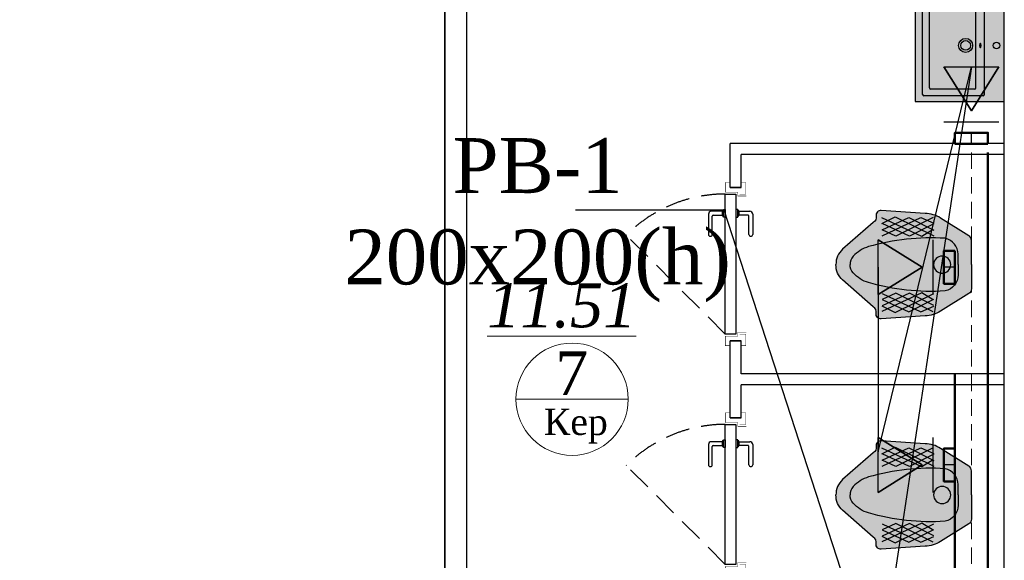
# Model space of a CAD drawing. Extents: x 4114239 to 5838486, y 780458 to 1383318.
# Tile 203 of 231: x 4562219 to 4566708, y 1279217 to 1281682. Entities that reach past the tile are written whole.
import ezdxf
from ezdxf import colors
from ezdxf.entities.mleader import LeaderData, LeaderLine
from ezdxf.math import Vec2, Vec3

# ---------------------------------------------------------------- set-up
doc = ezdxf.new("R2010")
doc.units = 0
doc.header["$MEASUREMENT"] = 0
for name, pattern in [('ACAD_ISO04W100', [30, 24, -3, 0, -3]), ('Beruniy Xref$0$DASHED', [19.049999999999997, 12.7, -6.349999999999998]), ('HIDDEN', [0.375, 0.25, -0.125])]:
    doc.linetypes.add(name, pattern=pattern)
for name, color, linetype, lineweight in [('.', 7, 'Continuous', 15), ('Text 1', 172, 'Continuous', 25), ('Стены', 5, 'Continuous', 30)]:
    doc.layers.add(name, color=color, linetype=linetype, lineweight=lineweight)
doc.layers.add('Vozduhovod', color=7, linetype='Continuous', lineweight=50, true_color=0x168d87)
for name, color, linetype in [('Аксонометрия', 7, 'Continuous'), ('Вытяжная', 5, 'Continuous'), ('Осевая линия', 7, 'ACAD_ISO04W100'), ('РАЗРЕЗ', 7, 'Continuous'), ('сан.техника', 146, 'Continuous')]:
    doc.layers.add(name, color=color, linetype=linetype)
doc.styles.add('TIEMS', font='times.ttf')
doc.styles.add('TIMES NEW', font='times.ttf')

# ---------------------------------------------------------------- blocks, each defined once
blk = doc.blocks.new('asdgagasdfds')
at = {"layer": '.', "linetype": 'ByBlock', "lineweight": 25, "true_color": 0xffffff}
h = blk.add_hatch(color=7, dxfattribs=at)
h.dxf.hatch_style = 1
edge = h.paths.add_edge_path()
edge.add_line((0, 0), (0, 110.1795711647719))
edge.add_arc((-25.8147996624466, 110.1795711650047), 25.8147996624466, 359.9999999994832, 418.0286092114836)
edge.add_line((-12.14597304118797, 132.0785907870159), (-141.0807424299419, 212.5564860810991))
edge.add_arc((-215.5507470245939, 93.2470429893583), 140.6432536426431, 418.0286092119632, 448.0897771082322)
edge.add_line((-210.8626147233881, 233.812138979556), (-411.1062492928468, 247.4764866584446))
edge.add_arc((-412.5825429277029, 225.8422008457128), 21.68459742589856, 446.096267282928, 551.103730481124)
edge.add_arc((-460.2287468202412, 216.4911656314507), 26.87055271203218, 298.2408080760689, 371.10373048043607, ccw=False)
edge.add_line((-447.5141832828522, 192.8191045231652), (-587.0779278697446, 69.83999257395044))
edge.add_arc((-527.4508908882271, 2.171813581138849), 90.19072007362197, 491.3854718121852, 541.3798291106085)
edge.add_arc((-527.4508908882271, -2.171813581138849), 90.19072007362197, 538.6201708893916, 588.6145281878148)
edge.add_line((-587.0779278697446, -69.83999257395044), (-447.5141832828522, -192.8191045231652))
edge.add_arc((-460.2287468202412, -216.4911656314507), 26.87055271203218, 348.89626951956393, 421.7591919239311, ccw=False)
edge.add_arc((-412.5825429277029, -225.8422008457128), 21.68459742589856, 528.8962695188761, 633.9037327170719)
edge.add_line((-411.1062492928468, -247.4764866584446), (-210.8626147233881, -233.812138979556))
edge.add_arc((-215.5507470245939, -93.2470429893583), 140.6432536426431, 271.9102228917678, 301.9713907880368)
edge.add_line((-141.0807424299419, -212.5564860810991), (-12.14597304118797, -132.0785907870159))
edge.add_arc((-25.8147996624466, -110.1795711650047), 25.8147996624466, 301.9713907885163, 360.0000000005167)
edge.add_line((0, -110.1795711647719), (0, 0))
at = {"layer": 'сан.техника'}
for p, q in [((-408.0722536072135, 188.2643162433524), (-347.3923636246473, 218.6295285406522)), ((-226.0325884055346, 129.0521544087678), (-408.0722536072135, 214.0747488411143)), ((-406.5552557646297, 132.0886799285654), (-230.5835771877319, 215.5930116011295)), ((-406.5552557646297, 159.4173667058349), (-285.1954805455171, 215.5930116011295)), ((-282.1614848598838, 130.5704171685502), (-406.5552557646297, 188.2643162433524)), ((-347.3923636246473, 218.6295285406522), (-171.4206850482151, 132.0886799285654)), ((-174.4546807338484, 215.5930116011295), (-344.3583726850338, 130.5704171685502)), ((-285.1954805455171, 215.5930116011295), (-171.4206850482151, 157.8991039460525)), ((-171.4206850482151, 186.7460620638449), (-282.1614848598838, 130.5704171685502)), ((-230.5835771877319, 215.5930116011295), (-171.4206850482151, 189.7825790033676)), ((-344.3583726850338, 130.5704171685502), (-406.5552557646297, 159.4173667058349)), ((-174.4546807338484, 160.9356294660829), (-226.0325884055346, 129.0521544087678)), ((-226.0325884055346, -129.0521544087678), (-408.0722536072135, -214.0747488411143)), ((-344.3583726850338, -130.5704171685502), (-406.5552557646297, -159.4173667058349)), ((-282.1614848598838, -130.5704171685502), (-406.5552557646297, -188.2643162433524)), ((-406.5552557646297, -132.0886799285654), (-230.5835771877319, -215.5930116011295)), ((-347.3923636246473, -218.6295285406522), (-171.4206850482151, -132.0886799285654)), ((-174.4546807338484, -215.5930116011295), (-344.3583726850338, -130.5704171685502)), ((-171.4206850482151, -186.746062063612), (-282.1614848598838, -130.5704171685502)), ((-174.4546807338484, -160.9356294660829), (-226.0325884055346, -129.0521544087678)), ((-406.5552557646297, -159.4173667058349), (-285.1954805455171, -215.5930116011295)), ((-285.1954805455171, -215.5930116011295), (-171.4206850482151, -157.8991039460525)), ((-408.0722536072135, -188.2643162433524), (-347.3923636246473, -218.6295285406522)), ((-230.5835771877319, -215.5930116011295), (-171.4206850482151, -189.7825790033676))]:
    blk.add_line(p, q, dxfattribs=at)
for points in [[(0, 0), (0, 110.1795711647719, 0.2587507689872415), (-12.14597304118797, 132.0785907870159), (-141.0807424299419, 212.5564860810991, 0.1319240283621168), (-210.8626147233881, 233.812138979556), (-411.1062492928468, 247.4764866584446, 0.4931859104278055), (-433.8612074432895, 221.6660540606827, -0.3290875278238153), (-447.5141832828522, 192.8191045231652), (-587.0779278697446, 69.83999257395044, 0.2216688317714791), (-617.6154582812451, 0, 0.08890636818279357)], [(-60.67988998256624, 0), (-60.67988998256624, 47.06608549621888, 0.3548112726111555), (-119.8427821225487, 119.942595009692, 0.08551412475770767), (-468.7521435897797, 81.98607749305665, 0.1429113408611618), (-538.5340158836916, 37.95651751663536, 0.1797639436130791), (-553.1814982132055, 0, 0.4439485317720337)], [(0, 0), (0, -110.1795711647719, -0.2587507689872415), (-12.14597304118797, -132.0785907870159), (-141.0807424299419, -212.5564860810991, -0.1319240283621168), (-210.8626147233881, -233.812138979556), (-411.1062492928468, -247.4764866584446, -0.4931859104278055), (-433.8612074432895, -221.6660540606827, 0.3290875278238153), (-447.5141832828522, -192.8191045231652), (-587.0779278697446, -69.83999257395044, -0.2216688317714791), (-617.6154582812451, 0, -0.08890636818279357)], [(-60.67988998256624, 0), (-60.67988998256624, -47.06608549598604, -0.3548112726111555), (-119.8427821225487, -119.942595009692, -0.08551412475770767), (-468.7521435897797, -81.98607749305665, -0.1429113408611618), (-538.5340158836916, -37.95651751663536, -0.1797639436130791), (-553.1814982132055, 0, -0.4439485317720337)]]:
    blk.add_lwpolyline(points, format="xyb", dxfattribs=at)
blk.add_circle((-133.4957579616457, 0), 39.03259394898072, dxfattribs=at)
blk = doc.blocks.new('*U1887')
at = {"color": 0, "linetype": 'Beruniy Xref$0$DASHED'}
blk.add_line((-193.5, 2.5), (-141.881204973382, 54.11879502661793), dxfattribs=at)
at = {"color": 0}
for p, q in [((-131.0000000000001, 11.29640494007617), (-141.5000000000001, 11.29640494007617)), ((-141.5000000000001, 9.296404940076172), (-132.0000000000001, 9.296404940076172)), ((-131.5000000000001, 8.796404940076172), (-131.5000000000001, 4.096404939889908)), ((-129.5000000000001, 4.096404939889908), (-129.5000000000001, 9.796404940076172)), ((-197.0000000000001, 0), (-197.0000000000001, -5.714285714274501)), ((-132.5000000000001, 2.5), (-132.5000000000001, 3.5)), ((-132.5000000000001, 3.5), (-128.5000000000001, 3.5)), ((-128.5000000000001, 2.5), (-132.5000000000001, 2.5)), ((-132.0000000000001, 3.599999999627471), (-132.0000000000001, 3.5)), ((-129.5000000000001, 4.099999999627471), (-131.5000000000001, 4.099999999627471)), ((-129.0000000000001, 3.5), (-129.0000000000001, 3.599999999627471)), ((-128.5000000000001, 3.5), (-128.5000000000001, 2.5)), ((-117.0000000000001, 0), (-117.0000000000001, -5.714285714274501)), ((-132.5000000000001, -3), (-132.5000000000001, -4)), ((-132.5000000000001, -4), (-128.5000000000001, -4)), ((-132.0000000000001, -4.099999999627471), (-132.0000000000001, -4)), ((-131.5000000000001, -9.296404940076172), (-131.5000000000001, -4.596404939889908)), ((-129.5000000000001, -4.599999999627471), (-131.5000000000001, -4.599999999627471)), ((-129.5000000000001, -4.596404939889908), (-129.5000000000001, -10.29640494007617)), ((-129.0000000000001, -4), (-129.0000000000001, -4.099999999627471)), ((-128.5000000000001, -4), (-128.5000000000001, -3)), ((-141.5000000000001, -9.796404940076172), (-132.0000000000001, -9.796404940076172)), ((-131.0000000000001, -11.79640494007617), (-141.5000000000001, -11.79640494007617))]:
    blk.add_line(p, q, dxfattribs=at)
at = {"color": 0, "const_width": 0.2}
for points in [[(-199.4999999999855, 0), (-199.4999999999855, 2.499999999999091), (-194.5, 2.5), (-194.4999999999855, -3.999999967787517), (-192.4999999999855, -3.999999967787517), (-192.4999999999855, -8.499999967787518)], [(-114.5000000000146, 0), (-114.5000000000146, 2.499999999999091), (-119.5000000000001, 2.5), (-119.5000000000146, -3.999999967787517), (-121.5000000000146, -3.999999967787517), (-121.5000000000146, -8.499999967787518)], [(-193.4999999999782, -4.999999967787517), (-193.4999999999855, -8.214285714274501), (-199.4999999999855, -8.214285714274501), (-199.4999999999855, -5.714285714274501)], [(-120.5000000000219, -4.999999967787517), (-120.5000000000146, -8.214285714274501), (-114.5000000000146, -8.214285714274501), (-114.5000000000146, -5.714285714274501)]]:
    blk.add_lwpolyline(points, dxfattribs=at)
at = {"color": 0}
blk.add_lwpolyline([(-193.5, -3), (-193.5, 2.5), (-120.5000000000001, 2.5), (-120.5000000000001, -3), (-193.5, -3)], dxfattribs=at)
at = {"color": 0, "linetype": 'Beruniy Xref$0$DASHED'}
blk.add_arc((-193.5, 2.5), 73, 0, 44.99999999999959, dxfattribs=at)
at = {"color": 0}
for centre, radius, start, end in [((-141.5000000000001, 10.29640494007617), 1, 90, 270), ((-131.0000000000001, 9.796404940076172), 1.5, 0, 90), ((-132.0000000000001, 8.796404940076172), 0.5, 0, 90), ((-131.5000000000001, 3.599999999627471), 0.5, 90, 180), ((-129.5000000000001, 3.599999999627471), 0.5, 0, 90), ((-131.5000000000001, -4.099999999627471), 0.5, 180, 270), ((-129.5000000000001, -4.099999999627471), 0.5, 270, 0), ((-141.5000000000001, -10.79640494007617), 1, 90, 270), ((-132.0000000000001, -9.296404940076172), 0.5, 270, 0), ((-131.0000000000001, -10.29640494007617), 1.5, 270, 0)]:
    blk.add_arc(centre, radius, start, end, dxfattribs=at)
blk = doc.blocks.new('fgdsgsfdgsdd')
at = {"layer": '.', "linetype": 'ByBlock', "lineweight": 25, "true_color": 0xffffff}
h = blk.add_hatch(color=7, dxfattribs=at)
h.dxf.hatch_style = 1
h.paths.add_polyline_path([(2.91038304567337e-11, 257.7809249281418), (-404.7617936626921, 257.7809249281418, 0.4142135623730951), (-406.4667290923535, 256.0759894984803), (-406.4667290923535, -256.0759894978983, 0.4142135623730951), (-404.76179366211, -257.7809249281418), (2.91038304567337e-11, -257.7809249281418)])
at = {"layer": 'сан.техника'}
for p, q in [((-97.02094852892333, 228.5547764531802), (-366.392554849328, 228.5547764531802)), ((-97.02094852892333, 228.5547764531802), (-366.392554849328, 228.5547764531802)), ((-372.3598288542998, -225.810515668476), (-372.3598288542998, 222.5875024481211)), ((-372.3598288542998, -225.810515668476), (-372.3598288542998, 222.5875024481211)), ((-341.6709911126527, -195.1216779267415), (-341.6709911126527, 191.8986647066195)), ((-341.6709911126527, -195.1216779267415), (-341.6709911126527, 191.8986647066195)), ((-135.3819957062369, 197.8659387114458), (-335.7037171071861, 197.8659387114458)), ((-135.3819957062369, 197.8659387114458), (-335.7037171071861, 197.8659387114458)), ((-129.4147217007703, -195.1216779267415), (-129.4147217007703, 191.8986647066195)), ((-129.4147217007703, -195.1216779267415), (-129.4147217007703, 191.8986647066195)), ((-91.05367452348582, -225.810515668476), (-91.05367452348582, 222.5875024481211)), ((-91.05367452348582, -225.810515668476), (-91.05367452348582, 222.5875024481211)), ((-135.3819957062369, -201.088951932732), (-335.7037171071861, -201.088951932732)), ((-135.3819957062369, -201.088951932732), (-335.7037171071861, -201.088951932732)), ((-97.02094852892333, -231.7777896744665), (-366.392554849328, -231.7777896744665)), ((-97.02094852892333, -231.7777896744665), (-366.392554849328, -231.7777896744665))]:
    blk.add_line(p, q, dxfattribs=at)
blk.add_lwpolyline([(2.91038304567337e-11, -257.7809249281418), (2.91038304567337e-11, 257.7809249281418), (-404.7617936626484, 257.7809249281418, 0.414213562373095), (-406.4667290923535, 256.075989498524), (-406.4667290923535, -256.0759894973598, 0.414213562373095), (-404.7617936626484, -257.7809249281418)], format="xyb", close=True, dxfattribs=at)
for centre, radius in [((-176.3004460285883, -1.611506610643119), 31.96753931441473), ((-176.3004460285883, -1.611506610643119), 31.96753931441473), ((-176.3004460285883, -1.611506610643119), 22.16416059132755), ((-176.3004460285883, -1.611506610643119), 22.16416059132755), ((-35.64327304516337, -1.611506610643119), 14.91818501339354), ((-35.64327304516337, -1.611506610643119), 14.91818501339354)]:
    blk.add_circle(centre, radius, dxfattribs=at)
for centre, start, end in [((-366.392554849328, 222.5875024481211), 90, 180), ((-366.392554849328, 222.5875024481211), 90, 180), ((-97.02094852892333, 222.5875024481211), 0, 90), ((-97.02094852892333, 222.5875024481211), 0, 90), ((-335.7037171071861, 191.8986647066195), 90, 180), ((-335.7037171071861, 191.8986647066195), 90, 180), ((-135.3819957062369, 191.8986647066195), 0, 90), ((-135.3819957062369, 191.8986647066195), 0, 90), ((-335.7037171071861, -195.1216779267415), 180, 270), ((-335.7037171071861, -195.1216779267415), 180, 270), ((-135.3819957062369, -195.1216779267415), 270, 0), ((-135.3819957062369, -195.1216779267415), 270, 0), ((-366.392554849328, -225.810515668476), 180, 270), ((-366.392554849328, -225.810515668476), 180, 270), ((-97.02094852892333, -225.810515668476), 270, 0), ((-97.02094852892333, -225.810515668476), 270, 0)]:
    blk.add_arc(centre, 5.967274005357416, start, end, dxfattribs=at)
at = {"layer": 'сан.техника', "extrusion": (2.667787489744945e-39, -9.699696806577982e-41, -1)}
blk.add_ellipse((-109.0664025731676, -1.600383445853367), major_axis=(8.035593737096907e-16, -10.47731392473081), ratio=0.3211678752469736, dxfattribs=at)
blk.add_ellipse((-109.0664025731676, -1.600383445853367), major_axis=(8.035593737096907e-16, -10.47731392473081), ratio=0.3211678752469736, dxfattribs=at)
blk = doc.blocks.new('*U2034')
at = {"color": 0, "linetype": 'ByBlock', "lineweight": 50, "ltscale": 100}
blk.add_lwpolyline([(0, 75), (0, -75), (50, -75.00000000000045), (50, 74.99999999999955)], close=True, dxfattribs=at)
at = {"layer": 'Аксонометрия', "ltscale": 5}
blk.add_line((0, 0), (50, 0), dxfattribs=at)
at = {"layer": 'Осевая линия', "ltscale": 2}
blk.add_line((0, 0), (50, 0), dxfattribs=at)
blk = doc.blocks.new('*U2035')
at = {"color": 0, "linetype": 'Continuous', "lineweight": -2}
for p, q in [((-125, 0), (125, 0)), ((-125, -250), (1.4210854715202e-14, -50)), ((1.4210854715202e-14, -50), (125, -250)), ((-125, -250), (125, -250))]:
    blk.add_line(p, q, dxfattribs=at)
at = {"layer": 'Аксонометрия'}
for p, q in [((-125, 0), (125, 0)), ((1.4210854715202e-14, -50), (-125, -250)), ((125, -250), (1.4210854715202e-14, -50)), ((-125, -250), (125, -250))]:
    blk.add_line(p, q, dxfattribs=at)
blk = doc.blocks.new('_None')

msp = doc.modelspace()

# ---------------------------------------------------------------- linework, layer by layer
at = {"lineweight": 0, "ltscale": 100}
msp.add_line((4564993.707944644, 1279951.435371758), (4564481.707944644, 1279951.435371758), dxfattribs=at)
at = {"color": 0}
msp.add_lwpolyline([(4533339.058298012, 1293317.338717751), (4564158.172566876, 1293317.338717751), (4564158.172566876, 1277317.338717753), (4533339.058298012, 1277317.338717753)], close=True, dxfattribs=at)
for points in [[(4564158.172566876, 1277317.338717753), (4564158.172566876, 1282467.342513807)], [(4564258.172566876, 1277317.338717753), (4564258.172566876, 1282467.330013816)], [(4566708.264433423, 1277317.338717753), (4566708.264433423, 1282467.338717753)]]:
    msp.add_lwpolyline(points, dxfattribs=at)
at = {"layer": 'Text 1', "linetype": 'HIDDEN', "lineweight": 5, "ltscale": 300}
msp.add_line((4566558.227822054, 1281076.008871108), (4566558.227822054, 1277217.338717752), dxfattribs=at)
at = {"layer": 'Vozduhovod'}
for p, q in [((4566633.227822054, 1277217.338717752), (4566633.227822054, 1281076.008871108)), ((4566483.227822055, 1277217.338717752), (4566483.227822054, 1280069.167451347))]:
    msp.add_line(p, q, dxfattribs=at)
at = {"layer": 'РАЗРЕЗ', "color": 5, "linetype": 'ByBlock', "lineweight": 25, "ltscale": 2}
for p, q in [((4566708.264433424, 1281117.338717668), (4565458.264433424, 1281117.338717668)), ((4566708.264433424, 1281067.338717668), (4565508.264433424, 1281067.338717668)), ((4565508.264433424, 1280917.338717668), (4565458.264433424, 1280917.338717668)), ((4565508.264433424, 1280217.338717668), (4565458.264433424, 1280217.338717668)), ((4566708.264433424, 1280067.338717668), (4565508.264433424, 1280067.338717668)), ((4566708.264433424, 1280017.338717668), (4565508.264433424, 1280017.338717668)), ((4565508.264433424, 1279867.338717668), (4565458.264433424, 1279867.338717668))]:
    msp.add_line(p, q, dxfattribs=at)
for points in [[(4565458.264433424, 1280917.338717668), (4565458.264433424, 1281117.338717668)], [(4565508.264433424, 1280917.338717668), (4565508.264433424, 1281067.338717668)], [(4565458.264433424, 1279867.338717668), (4565458.264433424, 1280217.338717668)], [(4565508.264433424, 1280067.338717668), (4565508.264433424, 1280217.338717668)], [(4565508.264433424, 1279867.338717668), (4565508.264433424, 1280017.338717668)]]:
    msp.add_lwpolyline(points, dxfattribs=at)
at = {"layer": 'Стены', "color": 0, "linetype": 'ByBlock', "lineweight": 0, "ltscale": 100}
msp.add_circle((4564737.707944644, 1279951.435371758), 256, dxfattribs=at)

# ---------------------------------------------------------------- block references
at = {"color": 1, "linetype": 'ByBlock'}
msp.add_blockref('fgdsgsfdgsdd', (4566708.264433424, 1281565.700264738), dxfattribs=at)
at = {"color": 216, "lineweight": 30, "xscale": 8.749999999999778, "yscale": 8.749999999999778, "zscale": 8.749999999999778, "rotation": 90.00000010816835}
for p in [(4565458.26443017, 1281941.088717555), (4565458.26443017, 1280891.088717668)]:
    msp.add_blockref('*U1887', p, dxfattribs=at)
at = {"color": 1, "linetype": 'ByBlock', "xscale": -1, "rotation": 180}
for p in [(4566558.264425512, 1280564.939892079), (4566558.264425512, 1279514.939892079)]:
    msp.add_blockref('asdgagasdfds', p, dxfattribs=at)
at = {"layer": 'Vozduhovod', "xscale": -1, "rotation": 270}
msp.add_blockref('*U2034', (4566558.227822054, 1281116.008871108), dxfattribs=at)
at = {"layer": 'Vozduhovod', "xscale": -1}
for p in [(4566483.227822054, 1280553.20786754), (4566483.227822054, 1279651.853160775)]:
    msp.add_blockref('*U2034', p, dxfattribs=at)
at = {"layer": 'Вытяжная', "linetype": 'Continuous', "lineweight": -2, "xscale": -1}
for p, rotation in [((4566558.227822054, 1281216.008871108), 180), ((4566383.227822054, 1280553.20786754), 270), ((4566383.227822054, 1279651.853160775), 270)]:
    msp.add_blockref('*U2035', p, dxfattribs=dict(at, rotation=rotation))

# ---------------------------------------------------------------- texts
at = {"lineweight": 0, "ltscale": 100, "char_height": 200, "attachment_point": 5, "style": 'TIEMS'}
for s, insert in [('\\A1;{\\fTimes New Roman|b0|i1|c204|p18;\\L11.51}', (4564690.449606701, 1280377.195379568)), ('\\A1;7', (4564735.998348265, 1280070.03479166))]:
    msp.add_mtext(s, dxfattribs=dict(at, insert=insert))
at = {"lineweight": 0, "ltscale": 100, "insert": (4564754.621982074, 1279829.059631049), "char_height": 120, "width": 925.1768424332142, "attachment_point": 5, "style": 'TIEMS'}
msp.add_mtext('\\A1;Кер', dxfattribs=at)

# ---------------------------------------------------------------- leaders
at = {"layer": 'Text 1', "ltscale": 100}
ml = msp.add_multileader_mtext('Standard', dxfattribs=at)
ml.set_content('PB-1\\P200x200(h)', color=256, style='TIMES NEW')
ml.set_leader_properties(linetype='Continuous', lineweight=25)
ml.set_arrow_properties(name='NONE')
ml.build(insert=Vec2(0, 0))
ml.multileader.update_dxf_attribs({"has_dogleg": 0, "text_left_attachment_type": 6, "text_right_attachment_type": 6, "dogleg_length": 0.36, "arrow_head_size": 0.18})
ctx = ml.context
ctx.base_point, ctx.char_height, ctx.arrow_head_size, ctx.landing_gap_size, ctx.plane_origin, ctx.plane_x_axis, ctx.plane_y_axis = Vec3(4563730.925602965, 1280812.662604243), 250, 0.18, 0.09, Vec3(4569348.459864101, 1273750.547469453), Vec3(1, -6.128346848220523e-13), Vec3(6.128346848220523e-13, 1)
ctx.left_attachment, ctx.right_attachment, ctx.text_align_type = 6, 6, 1
notes = []
notes.append((ctx, [(1, (1, 1, 0), (4565430.816720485, 1280812.662604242), (-1, 6.128346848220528e-13), 0.36, [(11, [(4566133.227822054, 1280553.20786754), (4566133.227822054, 1279711.853160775), (4566133.227822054, 1279711.853160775), (4566133.227822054, 1279711.853160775), (4566133.227822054, 1279711.853160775), (4566133.227822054, 1279711.853160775), (4566133.227822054, 1279711.853160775), (4566133.227822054, 1279711.853160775), (4566133.227822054, 1279711.853160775), (4566133.227822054, 1279711.853160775), (4566558.227822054, 1281466.008871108), (4566133.227822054, 1278655.166506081)], 0, [])])]))
ctx.mtext.insert, ctx.mtext.text_direction, ctx.mtext.rotation, ctx.mtext.width, ctx.mtext.alignment, ctx.mtext.flow_direction = Vec3(4564580.691161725, 1281141.609972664), Vec3(1, -6.128346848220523e-13), 6.283185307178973, 669.8416946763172, 2, 5
for ctx, leaders in notes:
    for number, flags, end, landing, length, lines in leaders:
        leader = LeaderData()
        leader.index, (leader.has_last_leader_line, leader.has_dogleg_vector, leader.attachment_direction) = number, flags
        leader.last_leader_point, leader.dogleg_vector, leader.dogleg_length = Vec3(end), Vec3(landing), length
        for number, points, colour, breaks in lines:
            line = LeaderLine()
            line.index, line.vertices, line.color, line.breaks = number, Vec3.list(points), colors.encode_raw_color(colour), breaks
            leader.lines.append(line)
        ctx.leaders.append(leader)

doc.saveas('drawing.dxf')
